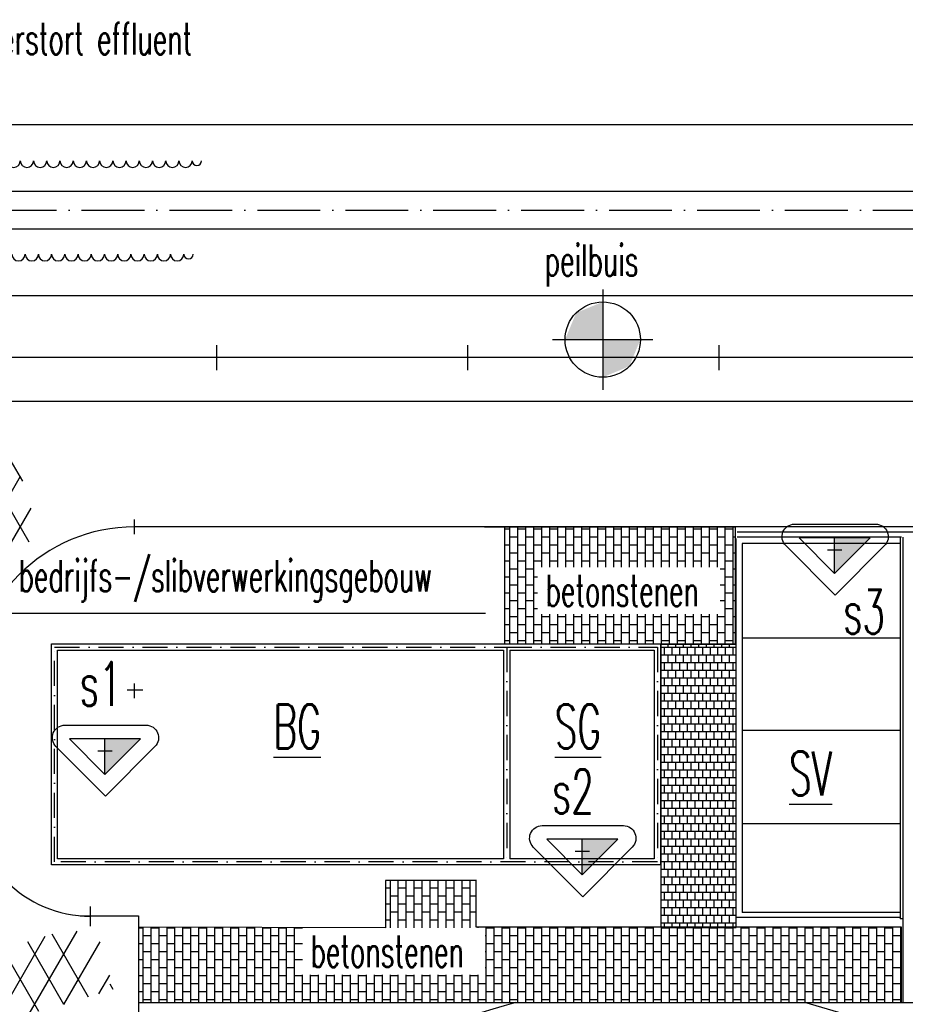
# Model space of a CAD drawing. Extents: x 0 to 420700, y 0 to 297000.
# Tile 6 of 18: x 150663 to 185916, y 190003 to 229196. Entities that reach past the tile are written whole.
import ezdxf

# ---------------------------------------------------------------- set-up
doc = ezdxf.new("R2010")
doc.units = 0
doc.header["$LTSCALE"] = 500
doc.linetypes.add('CENTRE_M', pattern=[7, 5, -1, 0, -1])
doc.linetypes.add('CENTRE_S', pattern=[3.5, 2, -0.75, 0, -0.75])
doc.layers.get('0').update_dxf_attribs({"linetype": 'CONTINUOUS'})
for name, color, linetype in [('A2', 75, 'CONTINUOUS'), ('B0', 51, 'CONTINUOUS'), ('B1', 52, 'CONTINUOUS'), ('B2', 30, 'CONTINUOUS'), ('B3', 110, 'CONTINUOUS'), ('BCL1', 52, 'CENTRE_S'), ('BCL2', 12, 'CENTRE_M'), ('BHP1', 127, 'CONTINUOUS'), ('BTXT1', 52, 'CONTINUOUS'), ('BTXT2', 123, 'CONTINUOUS'), ('BTXT3', 141, 'CONTINUOUS')]:
    doc.layers.add(name, color=color, linetype=linetype)
doc.layers.get('0').freeze()
doc.styles.get("Standard").update_dxf_attribs({"font": 'SIMPLEX.shx', "width": 0.6, "height": 1000})

# ---------------------------------------------------------------- blocks, each defined once
blk = doc.blocks.new('H')
for p, q in [((0, -500), (0, 500)), ((-500, 0), (500, 0))]:
    blk.add_line(p, q)
at = {"invisible_edges": 15}
blk.add_3dface([(-1501, 1499, -1), (-1501, -1501, -1), (1499, -1501, -1), (1499, 1499, -1)], dxfattribs=at)
blk = doc.blocks.new('*X7')
at = {"color": 0}
for p, q in [((176186, 204216), (179186, 204216)), ((176327, 203911), (176327, 204216)), ((176479, 204216), (176479, 204319)), ((176632, 203911), (176632, 204216)), ((176784, 204216), (176784, 204319)), ((176936, 203911), (176936, 204216)), ((177089, 204216), (177089, 204319)), ((177241, 203911), (177241, 204216)), ((177394, 204216), (177394, 204319)), ((177546, 203911), (177546, 204216)), ((177698, 204216), (177698, 204319)), ((177851, 203911), (177851, 204216)), ((178003, 204216), (178003, 204319)), ((178156, 203911), (178156, 204216)), ((178308, 204216), (178308, 204319)), ((178460, 203911), (178460, 204216)), ((178613, 204216), (178613, 204319)), ((178765, 203911), (178765, 204216)), ((178918, 204216), (178918, 204319)), ((179070, 203911), (179070, 204216)), ((176186, 203911), (179186, 203911)), ((176479, 203606), (176479, 203911)), ((176784, 203606), (176784, 203911)), ((177089, 203606), (177089, 203911)), ((177394, 203606), (177394, 203911)), ((177698, 203606), (177698, 203911)), ((178003, 203606), (178003, 203911)), ((178308, 203606), (178308, 203911)), ((178613, 203606), (178613, 203911)), ((178918, 203606), (178918, 203911)), ((176186, 203606), (179186, 203606)), ((176327, 203302), (176327, 203606)), ((176632, 203302), (176632, 203606)), ((176936, 203302), (176936, 203606)), ((177241, 203302), (177241, 203606)), ((177546, 203302), (177546, 203606)), ((177851, 203302), (177851, 203606)), ((178156, 203302), (178156, 203606)), ((178460, 203302), (178460, 203606)), ((178765, 203302), (178765, 203606)), ((179070, 203302), (179070, 203606)), ((176186, 203302), (179186, 203302)), ((176479, 202997), (176479, 203302)), ((176784, 202997), (176784, 203302)), ((177089, 202997), (177089, 203302)), ((177394, 202997), (177394, 203302)), ((177698, 202997), (177698, 203302)), ((178003, 202997), (178003, 203302)), ((178308, 202997), (178308, 203302)), ((178613, 202997), (178613, 203302)), ((178918, 202997), (178918, 203302)), ((176186, 202997), (179186, 202997)), ((176186, 202692), (179186, 202692)), ((176327, 202692), (176327, 202997)), ((176479, 202387), (176479, 202692)), ((176632, 202692), (176632, 202997)), ((176784, 202387), (176784, 202692)), ((176936, 202692), (176936, 202997)), ((177089, 202387), (177089, 202692)), ((177241, 202692), (177241, 202997)), ((177394, 202387), (177394, 202692)), ((177546, 202692), (177546, 202997)), ((177698, 202387), (177698, 202692)), ((177851, 202692), (177851, 202997)), ((178003, 202387), (178003, 202692)), ((178156, 202692), (178156, 202997)), ((178308, 202387), (178308, 202692)), ((178460, 202692), (178460, 202997)), ((178613, 202387), (178613, 202692)), ((178765, 202692), (178765, 202997)), ((178918, 202387), (178918, 202692)), ((179070, 202692), (179070, 202997)), ((176186, 202387), (179186, 202387)), ((176327, 202082), (176327, 202387)), ((176632, 202082), (176632, 202387)), ((176936, 202082), (176936, 202387)), ((177241, 202082), (177241, 202387)), ((177546, 202082), (177546, 202387)), ((177851, 202082), (177851, 202387)), ((178156, 202082), (178156, 202387)), ((178460, 202082), (178460, 202387)), ((178765, 202082), (178765, 202387)), ((179070, 202082), (179070, 202387)), ((176186, 202082), (179186, 202082)), ((176479, 201778), (176479, 202082)), ((176784, 201778), (176784, 202082)), ((177089, 201778), (177089, 202082)), ((177394, 201778), (177394, 202082)), ((177698, 201778), (177698, 202082)), ((178003, 201778), (178003, 202082)), ((178308, 201778), (178308, 202082)), ((178613, 201778), (178613, 202082)), ((178918, 201778), (178918, 202082)), ((176186, 201778), (179186, 201778)), ((176186, 201473), (179186, 201473)), ((176327, 201473), (176327, 201778)), ((176479, 201168), (176479, 201473)), ((176632, 201473), (176632, 201778)), ((176784, 201168), (176784, 201473)), ((176936, 201473), (176936, 201778)), ((177089, 201168), (177089, 201473)), ((177241, 201473), (177241, 201778)), ((177394, 201168), (177394, 201473)), ((177546, 201473), (177546, 201778)), ((177698, 201168), (177698, 201473)), ((177851, 201473), (177851, 201778)), ((178003, 201168), (178003, 201473)), ((178156, 201473), (178156, 201778)), ((178308, 201168), (178308, 201473)), ((178460, 201473), (178460, 201778)), ((178613, 201168), (178613, 201473)), ((178765, 201473), (178765, 201778)), ((178918, 201168), (178918, 201473)), ((179070, 201473), (179070, 201778)), ((176186, 201168), (179186, 201168)), ((176327, 200863), (176327, 201168)), ((176632, 200863), (176632, 201168)), ((176936, 200863), (176936, 201168)), ((177241, 200863), (177241, 201168)), ((177546, 200863), (177546, 201168)), ((177851, 200863), (177851, 201168)), ((178156, 200863), (178156, 201168)), ((178460, 200863), (178460, 201168)), ((178765, 200863), (178765, 201168)), ((179070, 200863), (179070, 201168)), ((176186, 200863), (179186, 200863)), ((176479, 200558), (176479, 200863)), ((176784, 200558), (176784, 200863)), ((177089, 200558), (177089, 200863)), ((177394, 200558), (177394, 200863)), ((177698, 200558), (177698, 200863)), ((178003, 200558), (178003, 200863)), ((178308, 200558), (178308, 200863)), ((178613, 200558), (178613, 200863)), ((178918, 200558), (178918, 200863)), ((176186, 200558), (179186, 200558)), ((176327, 200254), (176327, 200558)), ((176632, 200254), (176632, 200558)), ((176936, 200254), (176936, 200558)), ((177241, 200254), (177241, 200558)), ((177546, 200254), (177546, 200558)), ((177851, 200254), (177851, 200558)), ((178156, 200254), (178156, 200558)), ((178460, 200254), (178460, 200558)), ((178765, 200254), (178765, 200558)), ((179070, 200254), (179070, 200558)), ((176186, 200254), (179186, 200254)), ((176186, 199949), (179186, 199949)), ((176327, 199644), (176327, 199949)), ((176479, 199949), (176479, 200254)), ((176632, 199644), (176632, 199949)), ((176784, 199949), (176784, 200254)), ((176936, 199644), (176936, 199949)), ((177089, 199949), (177089, 200254)), ((177241, 199644), (177241, 199949)), ((177394, 199949), (177394, 200254)), ((177546, 199644), (177546, 199949)), ((177698, 199949), (177698, 200254)), ((177851, 199644), (177851, 199949)), ((178003, 199949), (178003, 200254)), ((178156, 199644), (178156, 199949)), ((178308, 199949), (178308, 200254)), ((178460, 199644), (178460, 199949)), ((178613, 199949), (178613, 200254)), ((178765, 199644), (178765, 199949)), ((178918, 199949), (178918, 200254)), ((179070, 199644), (179070, 199949)), ((176186, 199644), (179186, 199644)), ((176479, 199339), (176479, 199644)), ((176784, 199339), (176784, 199644)), ((177089, 199339), (177089, 199644)), ((177394, 199339), (177394, 199644)), ((177698, 199339), (177698, 199644)), ((178003, 199339), (178003, 199644)), ((178308, 199339), (178308, 199644)), ((178613, 199339), (178613, 199644)), ((178918, 199339), (178918, 199644)), ((176186, 199339), (179186, 199339)), ((176327, 199034), (176327, 199339)), ((176632, 199034), (176632, 199339)), ((176936, 199034), (176936, 199339)), ((177241, 199034), (177241, 199339)), ((177546, 199034), (177546, 199339)), ((177851, 199034), (177851, 199339)), ((178156, 199034), (178156, 199339)), ((178460, 199034), (178460, 199339)), ((178765, 199034), (178765, 199339)), ((179070, 199034), (179070, 199339)), ((176186, 199034), (179186, 199034)), ((176186, 198730), (179186, 198730)), ((176327, 198425), (176327, 198730)), ((176479, 198730), (176479, 199034)), ((176632, 198425), (176632, 198730)), ((176784, 198730), (176784, 199034)), ((176936, 198425), (176936, 198730)), ((177089, 198730), (177089, 199034)), ((177241, 198425), (177241, 198730)), ((177394, 198730), (177394, 199034)), ((177546, 198425), (177546, 198730)), ((177698, 198730), (177698, 199034)), ((177851, 198425), (177851, 198730)), ((178003, 198730), (178003, 199034)), ((178156, 198425), (178156, 198730)), ((178308, 198730), (178308, 199034)), ((178460, 198425), (178460, 198730)), ((178613, 198730), (178613, 199034)), ((178765, 198425), (178765, 198730)), ((178918, 198730), (178918, 199034)), ((179070, 198425), (179070, 198730)), ((176186, 198425), (179186, 198425)), ((176479, 198120), (176479, 198425)), ((176784, 198120), (176784, 198425)), ((177089, 198120), (177089, 198425)), ((177394, 198120), (177394, 198425)), ((177698, 198120), (177698, 198425)), ((178003, 198120), (178003, 198425)), ((178308, 198120), (178308, 198425)), ((178613, 198120), (178613, 198425)), ((178918, 198120), (178918, 198425)), ((176186, 198120), (179186, 198120)), ((176327, 197815), (176327, 198120)), ((176632, 197815), (176632, 198120)), ((176936, 197815), (176936, 198120)), ((177241, 197815), (177241, 198120)), ((177546, 197815), (177546, 198120)), ((177851, 197815), (177851, 198120)), ((178156, 197815), (178156, 198120)), ((178460, 197815), (178460, 198120)), ((178765, 197815), (178765, 198120)), ((179070, 197815), (179070, 198120)), ((176186, 197815), (179186, 197815)), ((176479, 197510), (176479, 197815)), ((176784, 197510), (176784, 197815)), ((177089, 197510), (177089, 197815)), ((177394, 197510), (177394, 197815)), ((177698, 197510), (177698, 197815)), ((178003, 197510), (178003, 197815)), ((178308, 197510), (178308, 197815)), ((178613, 197510), (178613, 197815)), ((178918, 197510), (178918, 197815)), ((176186, 197510), (179186, 197510)), ((176186, 197206), (179186, 197206)), ((176327, 197206), (176327, 197510)), ((176479, 196901), (176479, 197206)), ((176632, 197206), (176632, 197510)), ((176784, 196901), (176784, 197206)), ((176936, 197206), (176936, 197510)), ((177089, 196901), (177089, 197206)), ((177241, 197206), (177241, 197510)), ((177394, 196901), (177394, 197206)), ((177546, 197206), (177546, 197510)), ((177698, 196901), (177698, 197206)), ((177851, 197206), (177851, 197510)), ((178003, 196901), (178003, 197206)), ((178156, 197206), (178156, 197510)), ((178308, 196901), (178308, 197206)), ((178460, 197206), (178460, 197510)), ((178613, 196901), (178613, 197206)), ((178765, 197206), (178765, 197510)), ((178918, 196901), (178918, 197206)), ((179070, 197206), (179070, 197510)), ((176186, 196901), (179186, 196901)), ((176327, 196596), (176327, 196901)), ((176632, 196596), (176632, 196901)), ((176936, 196596), (176936, 196901)), ((177241, 196596), (177241, 196901)), ((177546, 196596), (177546, 196901)), ((177851, 196596), (177851, 196901)), ((178156, 196596), (178156, 196901)), ((178460, 196596), (178460, 196901)), ((178765, 196596), (178765, 196901)), ((179070, 196596), (179070, 196901)), ((176186, 196596), (179186, 196596)), ((176479, 196291), (176479, 196596)), ((176784, 196291), (176784, 196596)), ((177089, 196291), (177089, 196596)), ((177394, 196291), (177394, 196596)), ((177698, 196291), (177698, 196596)), ((178003, 196291), (178003, 196596)), ((178308, 196291), (178308, 196596)), ((178613, 196291), (178613, 196596)), ((178918, 196291), (178918, 196596)), ((176186, 196291), (179186, 196291)), ((176186, 195986), (179186, 195986)), ((176327, 195986), (176327, 196291)), ((176479, 195682), (176479, 195986)), ((176632, 195986), (176632, 196291)), ((176784, 195682), (176784, 195986)), ((176936, 195986), (176936, 196291)), ((177089, 195682), (177089, 195986)), ((177241, 195986), (177241, 196291)), ((177394, 195682), (177394, 195986)), ((177546, 195986), (177546, 196291)), ((177698, 195682), (177698, 195986)), ((177851, 195986), (177851, 196291)), ((178003, 195682), (178003, 195986)), ((178156, 195986), (178156, 196291)), ((178308, 195682), (178308, 195986)), ((178460, 195986), (178460, 196291)), ((178613, 195682), (178613, 195986)), ((178765, 195986), (178765, 196291)), ((178918, 195682), (178918, 195986)), ((179070, 195986), (179070, 196291)), ((176186, 195682), (179186, 195682)), ((176327, 195377), (176327, 195682)), ((176632, 195377), (176632, 195682)), ((176936, 195377), (176936, 195682)), ((177241, 195377), (177241, 195682)), ((177546, 195377), (177546, 195682)), ((177851, 195377), (177851, 195682)), ((178156, 195377), (178156, 195682)), ((178460, 195377), (178460, 195682)), ((178765, 195377), (178765, 195682)), ((179070, 195377), (179070, 195682)), ((176186, 195377), (179186, 195377)), ((176479, 195072), (176479, 195377)), ((176784, 195072), (176784, 195377)), ((177089, 195072), (177089, 195377)), ((177394, 195072), (177394, 195377)), ((177698, 195072), (177698, 195377)), ((178003, 195072), (178003, 195377)), ((178308, 195072), (178308, 195377)), ((178613, 195072), (178613, 195377)), ((178918, 195072), (178918, 195377)), ((176186, 195072), (179186, 195072)), ((176327, 194767), (176327, 195072)), ((176632, 194767), (176632, 195072)), ((176936, 194767), (176936, 195072)), ((177241, 194767), (177241, 195072)), ((177546, 194767), (177546, 195072)), ((177851, 194767), (177851, 195072)), ((178156, 194767), (178156, 195072)), ((178460, 194767), (178460, 195072)), ((178765, 194767), (178765, 195072)), ((179070, 194767), (179070, 195072)), ((176186, 194767), (179186, 194767)), ((176186, 194462), (179186, 194462)), ((176327, 194158), (176327, 194462)), ((176479, 194462), (176479, 194767)), ((176632, 194158), (176632, 194462)), ((176784, 194462), (176784, 194767)), ((176936, 194158), (176936, 194462)), ((177089, 194462), (177089, 194767)), ((177241, 194158), (177241, 194462)), ((177394, 194462), (177394, 194767)), ((177546, 194158), (177546, 194462)), ((177698, 194462), (177698, 194767)), ((177851, 194158), (177851, 194462)), ((178003, 194462), (178003, 194767)), ((178156, 194158), (178156, 194462)), ((178308, 194462), (178308, 194767)), ((178460, 194158), (178460, 194462)), ((178613, 194462), (178613, 194767)), ((178765, 194158), (178765, 194462)), ((178918, 194462), (178918, 194767)), ((179070, 194158), (179070, 194462)), ((176186, 194158), (179186, 194158)), ((176479, 193853), (176479, 194158)), ((176784, 193853), (176784, 194158)), ((177089, 193853), (177089, 194158)), ((177394, 193853), (177394, 194158)), ((177698, 193853), (177698, 194158)), ((178003, 193853), (178003, 194158)), ((178308, 193853), (178308, 194158)), ((178613, 193853), (178613, 194158)), ((178918, 193853), (178918, 194158)), ((176186, 193853), (179186, 193853)), ((176327, 193548), (176327, 193853)), ((176632, 193548), (176632, 193853)), ((176936, 193548), (176936, 193853)), ((177241, 193548), (177241, 193853)), ((177546, 193548), (177546, 193853)), ((177851, 193548), (177851, 193853)), ((178156, 193548), (178156, 193853)), ((178460, 193548), (178460, 193853)), ((178765, 193548), (178765, 193853)), ((179070, 193548), (179070, 193853)), ((176186, 193548), (179186, 193548)), ((176186, 193243), (179186, 193243)), ((176327, 193061), (176327, 193243)), ((176479, 193243), (176479, 193548)), ((176632, 193061), (176632, 193243)), ((176784, 193243), (176784, 193548)), ((176936, 193061), (176936, 193243)), ((177089, 193243), (177089, 193548)), ((177241, 193061), (177241, 193243)), ((177394, 193243), (177394, 193548)), ((177546, 193061), (177546, 193243)), ((177698, 193243), (177698, 193548)), ((177851, 193061), (177851, 193243)), ((178003, 193243), (178003, 193548)), ((178156, 193061), (178156, 193243)), ((178308, 193243), (178308, 193548)), ((178460, 193061), (178460, 193243)), ((178613, 193243), (178613, 193548)), ((178765, 193061), (178765, 193243)), ((178918, 193243), (178918, 193548)), ((179070, 193061), (179070, 193243))]:
    blk.add_line(p, q, dxfattribs=at)
blk = doc.blocks.new('*X12')
at = {"color": 0}
for p, q in [((141800, 207604), (145364, 213778)), ((141930, 205830), (146532, 213800)), ((142131, 204179), (147579, 213614)), ((148287, 207160), (144563, 213610)), ((149515, 207033), (145606, 213803)), ((150139, 207951), (146777, 213775)), ((141860, 209709), (143981, 213383)), ((145240, 207564), (148526, 213255)), ((151035, 208400), (148131, 213430)), ((146985, 207414), (143647, 213196)), ((145729, 207590), (142884, 212518)), ((146372, 207523), (149373, 212721)), ((147414, 207329), (150106, 211992)), ((150786, 210831), (150142, 211946)), ((144740, 207304), (142300, 211529)), ((148455, 207132), (150701, 211022)), ((144784, 205227), (141926, 210178)), ((150342, 208400), (151120, 209748)), ((144980, 202886), (141787, 208418)), ((149553, 207034), (150139, 208049)), ((144323, 202026), (141890, 206239)), ((142365, 202583), (144584, 206427)), ((143117, 201887), (144851, 204889)), ((143252, 201880), (142198, 203706)), ((144364, 202046), (145024, 203190)), ((142078, 192087), (145550, 198101)), ((142512, 190838), (146802, 198269)), ((148210, 193292), (145452, 198070)), ((148280, 195172), (146491, 198271)), ((143155, 189952), (147756, 197921)), ((149402, 189228), (144527, 197672)), ((142003, 193956), (143933, 197299)), ((148359, 189035), (143693, 197116)), ((143971, 189364), (148256, 196787)), ((147281, 188903), (142967, 196373)), ((146145, 188869), (142385, 195381)), ((144927, 189020), (148258, 194791)), ((144900, 189027), (142012, 194028)), ((151046, 189620), (152950, 192918)), ((145998, 188876), (148258, 192791)), ((149703, 189293), (151680, 192717)), ((152420, 190001), (150983, 192490)), ((153407, 190292), (151962, 192794)), ((152421, 190001), (153860, 192493)), ((148403, 189042), (150245, 192233)), ((151426, 189722), (150019, 192159)), ((143276, 189839), (142148, 191792)), ((147163, 188893), (148938, 191968)), ((150422, 189461), (148977, 191964)), ((153814, 190414), (154247, 191164)), ((154390, 190588), (154263, 190808))]:
    blk.add_line(p, q, dxfattribs=at)
blk = doc.blocks.new('*X16')
at = {"color": 0}
for p, q in [((165418, 193048), (165418, 194928)), ((165735, 193048), (165735, 194930)), ((166052, 193048), (166052, 194931)), ((166370, 193048), (166370, 194933)), ((166688, 193048), (166688, 194934)), ((167005, 193048), (167005, 194936)), ((167322, 193048), (167322, 194938)), ((167640, 193048), (167640, 194939)), ((167958, 193048), (167958, 194941)), ((168275, 193048), (168275, 194942)), ((168592, 193048), (168592, 194944)), ((165418, 194628), (165227, 194628)), ((166052, 194628), (165735, 194628)), ((166688, 194628), (166370, 194628)), ((167322, 194628), (167005, 194628)), ((167958, 194628), (167640, 194628)), ((168592, 194628), (168275, 194628)), ((165735, 194310), (165418, 194310)), ((166370, 194310), (166052, 194310)), ((167005, 194310), (166688, 194310)), ((167640, 194310), (167322, 194310)), ((168275, 194310), (167958, 194310)), ((168828, 194310), (168592, 194310)), ((165418, 193992), (165227, 193992)), ((165735, 193675), (165418, 193675)), ((166052, 193992), (165735, 193992)), ((166370, 193675), (166052, 193675)), ((166688, 193992), (166370, 193992)), ((167005, 193675), (166688, 193675)), ((167322, 193992), (167005, 193992)), ((167640, 193675), (167322, 193675)), ((167958, 193992), (167640, 193992)), ((168275, 193675), (167958, 193675)), ((168592, 193992), (168275, 193992)), ((168828, 193675), (168592, 193675)), ((165418, 193358), (165227, 193358)), ((166052, 193358), (165735, 193358)), ((166688, 193358), (166370, 193358)), ((167322, 193358), (167005, 193358)), ((167958, 193358), (167640, 193358)), ((168592, 193358), (168275, 193358)), ((155575, 193040), (155387, 193040)), ((155575, 190071), (155575, 193070)), ((155892, 190071), (155892, 193070)), ((156210, 193040), (155892, 193040)), ((156210, 190071), (156210, 193069)), ((156528, 190071), (156528, 193069)), ((156845, 193040), (156528, 193040)), ((156845, 190071), (156845, 193068)), ((157162, 190071), (157162, 193067)), ((157480, 193040), (157162, 193040)), ((157480, 190071), (157480, 193067)), ((157798, 190071), (157798, 193066)), ((158115, 193040), (157798, 193040)), ((158115, 190071), (158115, 193066)), ((158432, 190071), (158432, 193065)), ((158750, 193040), (158432, 193040)), ((158750, 190071), (158750, 193065)), ((159068, 190071), (159068, 193064)), ((159385, 193040), (159068, 193040)), ((159385, 190071), (159385, 193063)), ((159702, 190071), (159702, 193063)), ((160020, 193040), (159702, 193040)), ((160020, 190071), (160020, 193062)), ((160338, 190071), (160338, 193062)), ((160655, 193040), (160338, 193040)), ((160655, 190071), (160655, 193061)), ((160972, 190071), (160972, 193061)), ((161290, 193040), (160972, 193040)), ((161290, 190071), (161290, 193060)), ((161608, 190071), (161608, 193059)), ((161925, 193040), (161608, 193040)), ((161925, 193048), (161925, 193059)), ((162242, 193048), (162242, 193058)), ((162560, 193048), (162560, 193058)), ((162878, 193048), (162878, 193057)), ((163195, 193048), (163195, 193057)), ((163512, 193048), (163512, 193056)), ((163830, 193048), (163830, 193055)), ((164148, 193048), (164148, 193055)), ((164465, 193048), (164465, 193054)), ((164782, 193048), (164782, 193054)), ((165100, 193048), (165100, 193053)), ((168910, 193048), (168910, 193071)), ((169228, 190071), (169228, 193071)), ((169545, 193040), (169228, 193040)), ((169545, 190071), (169545, 193071)), ((169862, 190071), (169862, 193071)), ((170180, 193040), (169862, 193040)), ((170180, 190071), (170180, 193071)), ((170498, 190071), (170498, 193071)), ((170815, 193040), (170498, 193040)), ((170815, 190071), (170815, 193071)), ((171132, 190071), (171132, 193071)), ((171450, 193040), (171132, 193040)), ((171450, 190071), (171450, 193071)), ((171768, 190071), (171768, 193071)), ((172085, 193040), (171768, 193040)), ((172085, 190071), (172085, 193071)), ((172402, 190071), (172402, 193071)), ((172720, 193040), (172402, 193040)), ((172720, 190071), (172720, 193071)), ((173038, 190071), (173038, 193071)), ((173355, 193040), (173038, 193040)), ((173355, 190071), (173355, 193071)), ((173672, 190071), (173672, 193071)), ((173990, 193040), (173672, 193040)), ((173990, 190071), (173990, 193071)), ((174308, 190071), (174308, 193071)), ((174625, 193040), (174308, 193040)), ((174625, 190071), (174625, 193071)), ((174942, 190071), (174942, 193071)), ((175260, 193040), (174942, 193040)), ((175260, 190071), (175260, 193071)), ((175578, 190071), (175578, 193071)), ((175895, 193040), (175578, 193040)), ((175895, 190071), (175895, 193071)), ((176212, 190071), (176212, 193061)), ((176530, 193040), (176212, 193040)), ((176530, 190071), (176530, 193061)), ((176848, 190071), (176848, 193061)), ((177165, 193040), (176848, 193040)), ((177165, 190071), (177165, 193061)), ((177482, 190071), (177482, 193061)), ((177800, 193040), (177482, 193040)), ((177800, 190071), (177800, 193061)), ((178118, 190071), (178118, 193061)), ((178435, 193040), (178118, 193040)), ((178435, 190071), (178435, 193061)), ((178752, 190071), (178752, 193061)), ((179070, 193040), (178752, 193040)), ((179070, 190071), (179070, 193061)), ((179388, 190071), (179388, 193071)), ((179705, 193040), (179388, 193040)), ((179705, 190071), (179705, 193071)), ((180022, 190071), (180022, 193071)), ((180340, 193040), (180022, 193040)), ((180340, 190071), (180340, 193071)), ((180658, 190071), (180658, 193071)), ((180975, 193040), (180658, 193040)), ((180975, 190071), (180975, 193071)), ((181292, 190071), (181292, 193071)), ((181610, 193040), (181292, 193040)), ((181610, 190071), (181610, 193071)), ((181928, 190071), (181928, 193071)), ((182245, 193040), (181928, 193040)), ((182245, 190071), (182245, 193071)), ((182562, 190071), (182562, 193071)), ((182880, 193040), (182562, 193040)), ((182880, 190071), (182880, 193071)), ((183198, 190071), (183198, 193071)), ((183515, 193040), (183198, 193040)), ((183515, 190071), (183515, 193071)), ((183832, 190071), (183832, 193071)), ((184150, 193040), (183832, 193040)), ((184150, 190071), (184150, 193071)), ((184468, 190071), (184468, 193071)), ((184785, 193040), (184468, 193040)), ((184785, 190071), (184785, 193071)), ((185102, 190071), (185102, 193071)), ((185420, 193040), (185102, 193040)), ((185420, 190071), (185420, 193071)), ((185738, 190071), (185738, 193071)), ((185763, 193040), (185738, 193040)), ((155892, 192722), (155575, 192722)), ((156528, 192722), (156210, 192722)), ((157162, 192722), (156845, 192722)), ((157798, 192722), (157480, 192722)), ((158432, 192722), (158115, 192722)), ((159068, 192722), (158750, 192722)), ((159702, 192722), (159385, 192722)), ((160338, 192722), (160020, 192722)), ((160972, 192722), (160655, 192722)), ((161608, 192722), (161290, 192722)), ((169228, 192722), (169193, 192722)), ((169862, 192722), (169545, 192722)), ((170498, 192722), (170180, 192722)), ((171132, 192722), (170815, 192722)), ((171768, 192722), (171450, 192722)), ((172402, 192722), (172085, 192722)), ((173038, 192722), (172720, 192722)), ((173672, 192722), (173355, 192722)), ((174308, 192722), (173990, 192722)), ((174942, 192722), (174625, 192722)), ((175578, 192722), (175260, 192722)), ((176212, 192722), (175895, 192722)), ((176848, 192722), (176530, 192722)), ((177482, 192722), (177165, 192722)), ((178118, 192722), (177800, 192722)), ((178752, 192722), (178435, 192722)), ((179388, 192722), (179070, 192722)), ((180022, 192722), (179705, 192722)), ((180658, 192722), (180340, 192722)), ((181292, 192722), (180975, 192722)), ((181928, 192722), (181610, 192722)), ((182562, 192722), (182245, 192722)), ((183198, 192722), (182880, 192722)), ((183832, 192722), (183515, 192722)), ((184468, 192722), (184150, 192722)), ((185102, 192722), (184785, 192722)), ((185738, 192722), (185420, 192722)), ((155575, 192405), (155387, 192405)), ((155892, 192088), (155575, 192088)), ((156210, 192405), (155892, 192405)), ((156528, 192088), (156210, 192088)), ((156845, 192405), (156528, 192405)), ((157162, 192088), (156845, 192088)), ((157480, 192405), (157162, 192405)), ((157798, 192088), (157480, 192088)), ((158115, 192405), (157798, 192405)), ((158432, 192088), (158115, 192088)), ((158750, 192405), (158432, 192405)), ((159068, 192088), (158750, 192088)), ((159385, 192405), (159068, 192405)), ((159702, 192088), (159385, 192088)), ((160020, 192405), (159702, 192405)), ((160338, 192088), (160020, 192088)), ((160655, 192405), (160338, 192405)), ((160972, 192088), (160655, 192088)), ((161290, 192405), (160972, 192405)), ((161608, 192088), (161290, 192088)), ((161925, 192405), (161608, 192405)), ((169228, 192088), (169193, 192088)), ((169545, 192405), (169228, 192405)), ((169862, 192088), (169545, 192088)), ((170180, 192405), (169862, 192405)), ((170498, 192088), (170180, 192088)), ((170815, 192405), (170498, 192405)), ((171132, 192088), (170815, 192088)), ((171450, 192405), (171132, 192405)), ((171768, 192088), (171450, 192088)), ((172085, 192405), (171768, 192405)), ((172402, 192088), (172085, 192088)), ((172720, 192405), (172402, 192405)), ((173038, 192088), (172720, 192088)), ((173355, 192405), (173038, 192405)), ((173672, 192088), (173355, 192088)), ((173990, 192405), (173672, 192405)), ((174308, 192088), (173990, 192088)), ((174625, 192405), (174308, 192405)), ((174942, 192088), (174625, 192088)), ((175260, 192405), (174942, 192405)), ((175578, 192088), (175260, 192088)), ((175895, 192405), (175578, 192405)), ((176212, 192088), (175895, 192088)), ((176530, 192405), (176212, 192405)), ((176848, 192088), (176530, 192088)), ((177165, 192405), (176848, 192405)), ((177482, 192088), (177165, 192088)), ((177800, 192405), (177482, 192405)), ((178118, 192088), (177800, 192088)), ((178435, 192405), (178118, 192405)), ((178752, 192088), (178435, 192088)), ((179070, 192405), (178752, 192405)), ((179388, 192088), (179070, 192088)), ((179705, 192405), (179388, 192405)), ((180022, 192088), (179705, 192088)), ((180340, 192405), (180022, 192405)), ((180658, 192088), (180340, 192088)), ((180975, 192405), (180658, 192405)), ((181292, 192088), (180975, 192088)), ((181610, 192405), (181292, 192405)), ((181928, 192088), (181610, 192088)), ((182245, 192405), (181928, 192405)), ((182562, 192088), (182245, 192088)), ((182880, 192405), (182562, 192405)), ((183198, 192088), (182880, 192088)), ((183515, 192405), (183198, 192405)), ((183832, 192088), (183515, 192088)), ((184150, 192405), (183832, 192405)), ((184468, 192088), (184150, 192088)), ((184785, 192405), (184468, 192405)), ((185102, 192088), (184785, 192088)), ((185420, 192405), (185102, 192405)), ((185738, 192088), (185420, 192088)), ((185763, 192405), (185738, 192405)), ((155575, 191770), (155387, 191770)), ((156210, 191770), (155892, 191770)), ((156845, 191770), (156528, 191770)), ((157480, 191770), (157162, 191770)), ((158115, 191770), (157798, 191770)), ((158750, 191770), (158432, 191770)), ((159385, 191770), (159068, 191770)), ((160020, 191770), (159702, 191770)), ((160655, 191770), (160338, 191770)), ((161290, 191770), (160972, 191770)), ((161925, 191770), (161608, 191770)), ((169545, 191770), (169228, 191770)), ((170180, 191770), (169862, 191770)), ((170815, 191770), (170498, 191770)), ((171450, 191770), (171132, 191770)), ((172085, 191770), (171768, 191770)), ((172720, 191770), (172402, 191770)), ((173355, 191770), (173038, 191770)), ((173990, 191770), (173672, 191770)), ((174625, 191770), (174308, 191770)), ((175260, 191770), (174942, 191770)), ((175895, 191770), (175578, 191770)), ((176530, 191770), (176212, 191770)), ((177165, 191770), (176848, 191770)), ((177800, 191770), (177482, 191770)), ((178435, 191770), (178118, 191770)), ((179070, 191770), (178752, 191770)), ((179705, 191770), (179388, 191770)), ((180340, 191770), (180022, 191770)), ((180975, 191770), (180658, 191770)), ((181610, 191770), (181292, 191770)), ((182245, 191770), (181928, 191770)), ((182880, 191770), (182562, 191770)), ((183515, 191770), (183198, 191770)), ((184150, 191770), (183832, 191770)), ((184785, 191770), (184468, 191770)), ((185420, 191770), (185102, 191770)), ((185763, 191770), (185738, 191770)), ((155892, 191452), (155575, 191452)), ((156528, 191452), (156210, 191452)), ((157162, 191452), (156845, 191452)), ((157798, 191452), (157480, 191452)), ((158432, 191452), (158115, 191452)), ((159068, 191452), (158750, 191452)), ((159702, 191452), (159385, 191452)), ((160338, 191452), (160020, 191452)), ((160972, 191452), (160655, 191452)), ((161608, 191452), (161290, 191452)), ((169228, 191452), (169193, 191452)), ((169862, 191452), (169545, 191452)), ((170498, 191452), (170180, 191452)), ((171132, 191452), (170815, 191452)), ((171768, 191452), (171450, 191452)), ((172402, 191452), (172085, 191452)), ((173038, 191452), (172720, 191452)), ((173672, 191452), (173355, 191452)), ((174308, 191452), (173990, 191452)), ((174942, 191452), (174625, 191452)), ((175578, 191452), (175260, 191452)), ((176212, 191452), (175895, 191452)), ((176848, 191452), (176530, 191452)), ((177482, 191452), (177165, 191452)), ((178118, 191452), (177800, 191452)), ((178752, 191452), (178435, 191452)), ((179388, 191452), (179070, 191452)), ((180022, 191452), (179705, 191452)), ((180658, 191452), (180340, 191452)), ((181292, 191452), (180975, 191452)), ((181928, 191452), (181610, 191452)), ((182562, 191452), (182245, 191452)), ((183198, 191452), (182880, 191452)), ((183832, 191452), (183515, 191452)), ((184468, 191452), (184150, 191452)), ((185102, 191452), (184785, 191452)), ((185738, 191452), (185420, 191452)), ((155575, 191135), (155387, 191135)), ((156210, 191135), (155892, 191135)), ((156845, 191135), (156528, 191135)), ((157480, 191135), (157162, 191135)), ((158115, 191135), (157798, 191135)), ((158750, 191135), (158432, 191135)), ((159385, 191135), (159068, 191135)), ((160020, 191135), (159702, 191135)), ((160655, 191135), (160338, 191135)), ((161290, 191135), (160972, 191135)), ((161925, 191135), (161608, 191135)), ((161925, 190071), (161925, 191173)), ((162242, 190071), (162242, 191173)), ((162560, 191135), (162242, 191135)), ((162560, 190071), (162560, 191173)), ((162878, 190071), (162878, 191173)), ((163195, 191135), (162878, 191135)), ((163195, 190071), (163195, 191173)), ((163512, 190071), (163512, 191173)), ((163830, 191135), (163512, 191135)), ((163830, 190071), (163830, 191173)), ((164148, 190071), (164148, 191173)), ((164465, 191135), (164148, 191135)), ((164465, 190071), (164465, 191173)), ((164782, 190071), (164782, 191173)), ((165100, 191135), (164782, 191135)), ((165100, 190071), (165100, 191173)), ((165418, 190071), (165418, 191173)), ((165735, 191135), (165418, 191135)), ((165735, 190071), (165735, 191173)), ((166052, 190071), (166052, 191173)), ((166370, 191135), (166052, 191135)), ((166370, 190071), (166370, 191173)), ((166688, 190071), (166688, 191173)), ((167005, 191135), (166688, 191135)), ((167005, 190071), (167005, 191173)), ((167322, 190071), (167322, 191173)), ((167640, 191135), (167322, 191135)), ((167640, 190071), (167640, 191173)), ((167958, 190071), (167958, 191173)), ((168275, 191135), (167958, 191135)), ((168275, 190071), (168275, 191173)), ((168592, 190071), (168592, 191173)), ((168910, 191135), (168592, 191135)), ((168910, 190071), (168910, 191173)), ((169545, 191135), (169228, 191135)), ((170180, 191135), (169862, 191135)), ((170815, 191135), (170498, 191135)), ((171450, 191135), (171132, 191135)), ((172085, 191135), (171768, 191135)), ((172720, 191135), (172402, 191135)), ((173355, 191135), (173038, 191135)), ((173990, 191135), (173672, 191135)), ((174625, 191135), (174308, 191135)), ((175260, 191135), (174942, 191135)), ((175895, 191135), (175578, 191135)), ((176530, 191135), (176212, 191135)), ((177165, 191135), (176848, 191135)), ((177800, 191135), (177482, 191135)), ((178435, 191135), (178118, 191135)), ((179070, 191135), (178752, 191135)), ((179705, 191135), (179388, 191135)), ((180340, 191135), (180022, 191135)), ((180975, 191135), (180658, 191135)), ((181610, 191135), (181292, 191135)), ((182245, 191135), (181928, 191135)), ((182880, 191135), (182562, 191135)), ((183515, 191135), (183198, 191135)), ((184150, 191135), (183832, 191135)), ((184785, 191135), (184468, 191135)), ((185420, 191135), (185102, 191135)), ((185763, 191135), (185738, 191135)), ((155575, 190500), (155387, 190500)), ((155892, 190818), (155575, 190818)), ((156210, 190500), (155892, 190500)), ((156528, 190818), (156210, 190818)), ((156845, 190500), (156528, 190500)), ((157162, 190818), (156845, 190818)), ((157480, 190500), (157162, 190500)), ((157798, 190818), (157480, 190818)), ((158115, 190500), (157798, 190500)), ((158432, 190818), (158115, 190818)), ((158750, 190500), (158432, 190500)), ((159068, 190818), (158750, 190818)), ((159385, 190500), (159068, 190500)), ((159702, 190818), (159385, 190818)), ((160020, 190500), (159702, 190500)), ((160338, 190818), (160020, 190818)), ((160655, 190500), (160338, 190500)), ((160972, 190818), (160655, 190818)), ((161290, 190500), (160972, 190500)), ((161608, 190818), (161290, 190818)), ((161925, 190500), (161608, 190500)), ((162242, 190818), (161925, 190818)), ((162560, 190500), (162242, 190500)), ((162878, 190818), (162560, 190818)), ((163195, 190500), (162878, 190500)), ((163512, 190818), (163195, 190818)), ((163830, 190500), (163512, 190500)), ((164148, 190818), (163830, 190818)), ((164465, 190500), (164148, 190500)), ((164782, 190818), (164465, 190818)), ((165100, 190500), (164782, 190500)), ((165418, 190818), (165100, 190818)), ((165735, 190500), (165418, 190500)), ((166052, 190818), (165735, 190818)), ((166370, 190500), (166052, 190500)), ((166688, 190818), (166370, 190818)), ((167005, 190500), (166688, 190500)), ((167322, 190818), (167005, 190818)), ((167640, 190500), (167322, 190500)), ((167958, 190818), (167640, 190818)), ((168275, 190500), (167958, 190500)), ((168592, 190818), (168275, 190818)), ((168910, 190500), (168592, 190500)), ((169228, 190818), (168910, 190818)), ((169545, 190500), (169228, 190500)), ((169862, 190818), (169545, 190818)), ((170180, 190500), (169862, 190500)), ((170498, 190818), (170180, 190818)), ((170815, 190500), (170498, 190500)), ((171132, 190818), (170815, 190818)), ((171450, 190500), (171132, 190500)), ((171768, 190818), (171450, 190818)), ((172085, 190500), (171768, 190500)), ((172402, 190818), (172085, 190818)), ((172720, 190500), (172402, 190500)), ((173038, 190818), (172720, 190818)), ((173355, 190500), (173038, 190500)), ((173672, 190818), (173355, 190818)), ((173990, 190500), (173672, 190500)), ((174308, 190818), (173990, 190818)), ((174625, 190500), (174308, 190500)), ((174942, 190818), (174625, 190818)), ((175260, 190500), (174942, 190500)), ((175578, 190818), (175260, 190818)), ((175895, 190500), (175578, 190500)), ((176212, 190818), (175895, 190818)), ((176530, 190500), (176212, 190500)), ((176848, 190818), (176530, 190818)), ((177165, 190500), (176848, 190500)), ((177482, 190818), (177165, 190818)), ((177800, 190500), (177482, 190500)), ((178118, 190818), (177800, 190818)), ((178435, 190500), (178118, 190500)), ((178752, 190818), (178435, 190818)), ((179070, 190500), (178752, 190500)), ((179388, 190818), (179070, 190818)), ((179705, 190500), (179388, 190500)), ((180022, 190818), (179705, 190818)), ((180340, 190500), (180022, 190500)), ((180658, 190818), (180340, 190818)), ((180975, 190500), (180658, 190500)), ((181292, 190818), (180975, 190818)), ((181610, 190500), (181292, 190500)), ((181928, 190818), (181610, 190818)), ((182245, 190500), (181928, 190500)), ((182562, 190818), (182245, 190818)), ((182880, 190500), (182562, 190500)), ((183198, 190818), (182880, 190818)), ((183515, 190500), (183198, 190500)), ((183832, 190818), (183515, 190818)), ((184150, 190500), (183832, 190500)), ((184468, 190818), (184150, 190818)), ((184785, 190500), (184468, 190500)), ((185102, 190818), (184785, 190818)), ((185420, 190500), (185102, 190500)), ((185738, 190818), (185420, 190818)), ((185763, 190500), (185738, 190500)), ((155892, 190182), (155575, 190182)), ((156528, 190182), (156210, 190182)), ((157162, 190182), (156845, 190182)), ((157798, 190182), (157480, 190182)), ((158432, 190182), (158115, 190182)), ((159068, 190182), (158750, 190182)), ((159702, 190182), (159385, 190182)), ((160338, 190182), (160020, 190182)), ((160972, 190182), (160655, 190182)), ((161608, 190182), (161290, 190182)), ((162242, 190182), (161925, 190182)), ((162878, 190182), (162560, 190182)), ((163512, 190182), (163195, 190182)), ((164148, 190182), (163830, 190182)), ((164782, 190182), (164465, 190182)), ((165418, 190182), (165100, 190182)), ((166052, 190182), (165735, 190182)), ((166688, 190182), (166370, 190182)), ((167322, 190182), (167005, 190182)), ((167958, 190182), (167640, 190182)), ((168592, 190182), (168275, 190182)), ((169228, 190182), (168910, 190182)), ((169862, 190182), (169545, 190182)), ((170498, 190182), (170180, 190182)), ((171132, 190182), (170815, 190182)), ((171768, 190182), (171450, 190182)), ((172402, 190182), (172085, 190182)), ((173038, 190182), (172720, 190182)), ((173672, 190182), (173355, 190182)), ((174308, 190182), (173990, 190182)), ((174942, 190182), (174625, 190182)), ((175578, 190182), (175260, 190182)), ((176212, 190182), (175895, 190182)), ((176848, 190182), (176530, 190182)), ((177482, 190182), (177165, 190182)), ((178118, 190182), (177800, 190182)), ((178752, 190182), (178435, 190182)), ((179388, 190182), (179070, 190182)), ((180022, 190182), (179705, 190182)), ((180658, 190182), (180340, 190182)), ((181292, 190182), (180975, 190182)), ((181928, 190182), (181610, 190182)), ((182562, 190182), (182245, 190182)), ((183198, 190182), (182880, 190182)), ((183832, 190182), (183515, 190182)), ((184468, 190182), (184150, 190182)), ((185102, 190182), (184785, 190182)), ((185738, 190182), (185420, 190182))]:
    blk.add_line(p, q, dxfattribs=at)
blk = doc.blocks.new('*X17')
at = {"color": 0}
for p, q in [((170180, 208915), (169961, 208915)), ((170180, 204350), (170180, 209000)), ((170498, 204350), (170498, 209000)), ((170815, 208915), (170498, 208915)), ((170815, 204350), (170815, 209000)), ((171132, 204350), (171132, 209000)), ((171450, 208915), (171132, 208915)), ((171450, 207408), (171450, 209000)), ((171768, 207408), (171768, 209000)), ((172085, 208915), (171768, 208915)), ((172085, 207408), (172085, 209000)), ((172402, 207408), (172402, 209000)), ((172720, 208915), (172402, 208915)), ((172720, 207408), (172720, 209000)), ((173038, 207408), (173038, 209000)), ((173355, 208915), (173038, 208915)), ((173355, 207408), (173355, 209000)), ((173672, 207408), (173672, 209000)), ((173990, 208915), (173672, 208915)), ((173990, 207408), (173990, 209000)), ((174308, 207408), (174308, 209000)), ((174625, 208915), (174308, 208915)), ((174625, 207408), (174625, 209000)), ((174942, 207408), (174942, 209000)), ((175260, 208915), (174942, 208915)), ((175260, 207408), (175260, 209000)), ((175578, 207408), (175578, 209000)), ((175895, 208915), (175578, 208915)), ((175895, 207408), (175895, 209000)), ((176212, 207408), (176212, 209000)), ((176530, 208915), (176212, 208915)), ((176530, 207408), (176530, 209000)), ((176848, 207408), (176848, 209000)), ((177165, 208915), (176848, 208915)), ((177165, 207408), (177165, 209000)), ((177482, 207408), (177482, 209000)), ((177800, 208915), (177482, 208915)), ((177800, 207408), (177800, 209000)), ((178118, 207408), (178118, 209000)), ((178435, 208915), (178118, 208915)), ((178435, 207408), (178435, 209000)), ((178752, 204350), (178752, 209000)), ((179070, 208915), (178752, 208915)), ((179070, 204350), (179070, 209000)), ((170498, 208598), (170180, 208598)), ((171132, 208598), (170815, 208598)), ((171768, 208598), (171450, 208598)), ((172402, 208598), (172085, 208598)), ((173038, 208598), (172720, 208598)), ((173672, 208598), (173355, 208598)), ((174308, 208598), (173990, 208598)), ((174942, 208598), (174625, 208598)), ((175578, 208598), (175260, 208598)), ((176212, 208598), (175895, 208598)), ((176848, 208598), (176530, 208598)), ((177482, 208598), (177165, 208598)), ((178118, 208598), (177800, 208598)), ((178752, 208598), (178435, 208598)), ((179161, 208598), (179070, 208598)), ((170180, 208280), (169961, 208280)), ((170815, 208280), (170498, 208280)), ((171450, 208280), (171132, 208280)), ((172085, 208280), (171768, 208280)), ((172720, 208280), (172402, 208280)), ((173355, 208280), (173038, 208280)), ((173990, 208280), (173672, 208280)), ((174625, 208280), (174308, 208280)), ((175260, 208280), (174942, 208280)), ((175895, 208280), (175578, 208280)), ((176530, 208280), (176212, 208280)), ((177165, 208280), (176848, 208280)), ((177800, 208280), (177482, 208280)), ((178435, 208280), (178118, 208280)), ((179070, 208280), (178752, 208280)), ((170498, 207962), (170180, 207962)), ((171132, 207962), (170815, 207962)), ((171768, 207962), (171450, 207962)), ((172402, 207962), (172085, 207962)), ((173038, 207962), (172720, 207962)), ((173672, 207962), (173355, 207962)), ((174308, 207962), (173990, 207962)), ((174942, 207962), (174625, 207962)), ((175578, 207962), (175260, 207962)), ((176212, 207962), (175895, 207962)), ((176848, 207962), (176530, 207962)), ((177482, 207962), (177165, 207962)), ((178118, 207962), (177800, 207962)), ((178752, 207962), (178435, 207962)), ((179161, 207962), (179070, 207962)), ((170180, 207645), (169961, 207645)), ((170815, 207645), (170498, 207645)), ((171450, 207645), (171132, 207645)), ((172085, 207645), (171768, 207645)), ((172720, 207645), (172402, 207645)), ((173355, 207645), (173038, 207645)), ((173990, 207645), (173672, 207645)), ((174625, 207645), (174308, 207645)), ((175260, 207645), (174942, 207645)), ((175895, 207645), (175578, 207645)), ((176530, 207645), (176212, 207645)), ((177165, 207645), (176848, 207645)), ((177800, 207645), (177482, 207645)), ((178435, 207645), (178118, 207645)), ((179070, 207645), (178752, 207645)), ((170180, 207010), (169961, 207010)), ((170498, 207328), (170180, 207328)), ((170815, 207010), (170498, 207010)), ((171132, 207328), (170815, 207328)), ((171278, 207010), (171132, 207010)), ((178752, 207328), (178546, 207328)), ((179070, 207010), (178752, 207010)), ((179161, 207328), (179070, 207328)), ((170498, 206692), (170180, 206692)), ((171132, 206692), (170815, 206692)), ((178752, 206692), (178546, 206692)), ((179161, 206692), (179070, 206692)), ((170180, 206375), (169961, 206375)), ((170815, 206375), (170498, 206375)), ((171278, 206375), (171132, 206375)), ((179070, 206375), (178752, 206375)), ((170498, 206058), (170180, 206058)), ((171132, 206058), (170815, 206058)), ((178752, 206058), (178546, 206058)), ((179161, 206058), (179070, 206058)), ((170180, 205740), (169961, 205740)), ((170498, 205422), (170180, 205422)), ((170815, 205740), (170498, 205740)), ((171132, 205422), (170815, 205422)), ((171278, 205740), (171132, 205740)), ((171450, 204350), (171450, 205533)), ((171768, 205422), (171450, 205422)), ((171768, 204350), (171768, 205533)), ((172085, 204350), (172085, 205533)), ((172402, 205422), (172085, 205422)), ((172402, 204350), (172402, 205533)), ((172720, 204350), (172720, 205533)), ((173038, 205422), (172720, 205422)), ((173038, 204350), (173038, 205533)), ((173355, 204350), (173355, 205533)), ((173672, 205422), (173355, 205422)), ((173672, 204350), (173672, 205533)), ((173990, 204350), (173990, 205533)), ((174308, 205422), (173990, 205422)), ((174308, 204350), (174308, 205533)), ((174625, 204350), (174625, 205533)), ((174942, 205422), (174625, 205422)), ((174942, 204350), (174942, 205533)), ((175260, 204350), (175260, 205533)), ((175578, 205422), (175260, 205422)), ((175578, 204350), (175578, 205533)), ((175895, 204350), (175895, 205533)), ((176212, 205422), (175895, 205422)), ((176212, 204350), (176212, 205533)), ((176530, 204350), (176530, 205533)), ((176848, 205422), (176530, 205422)), ((176848, 204350), (176848, 205533)), ((177165, 204350), (177165, 205533)), ((177482, 205422), (177165, 205422)), ((177482, 204350), (177482, 205533)), ((177800, 204350), (177800, 205533)), ((178118, 205422), (177800, 205422)), ((178118, 204350), (178118, 205533)), ((178435, 204350), (178435, 205533)), ((178752, 205422), (178435, 205422)), ((179070, 205740), (178752, 205740)), ((179161, 205422), (179070, 205422)), ((170180, 205105), (169961, 205105)), ((170815, 205105), (170498, 205105)), ((171450, 205105), (171132, 205105)), ((172085, 205105), (171768, 205105)), ((172720, 205105), (172402, 205105)), ((173355, 205105), (173038, 205105)), ((173990, 205105), (173672, 205105)), ((174625, 205105), (174308, 205105)), ((175260, 205105), (174942, 205105)), ((175895, 205105), (175578, 205105)), ((176530, 205105), (176212, 205105)), ((177165, 205105), (176848, 205105)), ((177800, 205105), (177482, 205105)), ((178435, 205105), (178118, 205105)), ((179070, 205105), (178752, 205105)), ((170498, 204788), (170180, 204788)), ((171132, 204788), (170815, 204788)), ((171768, 204788), (171450, 204788)), ((172402, 204788), (172085, 204788)), ((173038, 204788), (172720, 204788)), ((173672, 204788), (173355, 204788)), ((174308, 204788), (173990, 204788)), ((174942, 204788), (174625, 204788)), ((175578, 204788), (175260, 204788)), ((176212, 204788), (175895, 204788)), ((176848, 204788), (176530, 204788)), ((177482, 204788), (177165, 204788)), ((178118, 204788), (177800, 204788)), ((178752, 204788), (178435, 204788)), ((179161, 204788), (179070, 204788)), ((170180, 204470), (169961, 204470)), ((170815, 204470), (170498, 204470)), ((171450, 204470), (171132, 204470)), ((172085, 204470), (171768, 204470)), ((172720, 204470), (172402, 204470)), ((173355, 204470), (173038, 204470)), ((173990, 204470), (173672, 204470)), ((174625, 204470), (174308, 204470)), ((175260, 204470), (174942, 204470)), ((175895, 204470), (175578, 204470)), ((176530, 204470), (176212, 204470)), ((177165, 204470), (176848, 204470)), ((177800, 204470), (177482, 204470)), ((178435, 204470), (178118, 204470)), ((179070, 204470), (178752, 204470))]:
    blk.add_line(p, q, dxfattribs=at)

msp = doc.modelspace()

# ---------------------------------------------------------------- linework, layer by layer
at = {"layer": 'A2'}
for p, q in [((179161, 209001), (169161, 209001)), ((169161, 204350), (179161, 204350))]:
    msp.add_line(p, q, dxfattribs=at)
at = {"layer": 'B0'}
msp.add_lwpolyline([(176186, 193061), (179186, 193061), (179186, 204319), (176186, 204319)], close=True, dxfattribs=at)
at = {"layer": 'B1'}
for p, q in [((173872, 218462), (173872, 214462)), ((171872, 216462), (175872, 216462)), ((305523, 215745, -2), (91113, 215745, -3)), ((188376, 208797), (179223, 208797))]:
    msp.add_line(p, q, dxfattribs=at)
for points in [[(150162, 223582, 1), (150688, 223582, 1), (151214, 223582, 1), (151741, 223582, 1), (152267, 223582, 1), (152793, 223582, 1), (153319, 223582, 1), (153846, 223582, 1), (154372, 223582, 1), (154898, 223582, 1), (155425, 223582, 1), (155951, 223582, 1), (156477, 223582, 1), (157004, 223582, 1), (157530, 223582, 1), (157906, 223582, 1)], [(150354, 219859, 1), (150881, 219859, 1), (151407, 219859, 1), (151933, 219859, 1), (152460, 219859, 1), (152986, 219859, 1), (153512, 219859, 1), (154039, 219859, 1), (154565, 219859, 1), (155091, 219859, 1), (155618, 219859, 1), (156144, 219859, 1), (156670, 219859, 1), (157197, 219859, 1), (157572, 219859, 0.999868)]]:
    msp.add_lwpolyline(points, format="xyb", dxfattribs=at)
for start, end in [(104.6171, 178.0284), (1.9716, 75.3829)]:
    msp.add_arc((176163, 168009), 22800, start, end, dxfattribs=at)
for points in [[(173872, 216462), (173872, 217962), (173872, 216462), (172372, 216462)], [(173122, 217212), (173872, 217962), (173122, 217212), (172815, 217527)], [(173122, 217212), (172815, 217527), (173122, 217212), (172372, 216462)], [(173872, 216462), (175372, 216462), (173872, 216462), (173872, 214962)], [(174622, 215712), (174928, 215398), (174622, 215712), (175372, 216462)], [(174622, 215712), (174928, 215398), (174622, 215712), (173872, 214962)], [(183103, 207156), (183103, 208570), (183103, 207156), (184517, 208570)], [(154058, 199156), (154058, 200570), (154058, 199156), (155472, 200570)], [(173058, 195156), (173058, 196570), (173058, 195156), (174472, 196570)]]:
    msp.add_solid(points, dxfattribs=at)
at = {"layer": 'B2'}
for p, q in [((327068, 225009), (89113, 225009)), ((328718, 222359), (91513, 222359)), ((329718, 220859), (144695, 220859)), ((331868, 218209), (145814, 218209)), ((141551, 214009), (325273, 214009)), ((185763, 209009), (155237, 209009)), ((188267, 209009), (185763, 209009)), ((179173, 208547), (179173, 193459)), ((185766, 208597), (179223, 208597)), ((183103, 207156), (183103, 208570)), ((185716, 208597), (185716, 193409)), ((185816, 208597), (185816, 193409)), ((185816, 208597), (185816, 190071)), ((185716, 208347), (179423, 208347)), ((179423, 208347), (179423, 193659)), ((182814, 208099), (183391, 208099)), ((151924, 195550), (151924, 204350)), ((151924, 204350), (169924, 204350)), ((169924, 204350), (176174, 204350)), ((176174, 204350), (176174, 200483)), ((176174, 204350), (176174, 195550)), ((179423, 204586), (185716, 204586)), ((152174, 195800), (152174, 204100)), ((152174, 204100), (169924, 204100)), ((169924, 204100), (169924, 195800)), ((170174, 204100), (170174, 195800)), ((170174, 204100), (175924, 204100)), ((175924, 204100), (175924, 200483)), ((175924, 204100), (175924, 195800)), ((179423, 200911), (185716, 200911)), ((154058, 199156), (154058, 200570)), ((153769, 200099), (154346, 200099)), ((179423, 197195), (185716, 197195)), ((173058, 195156), (173058, 196570)), ((172769, 196099), (173346, 196099)), ((169924, 195800), (152174, 195800)), ((175924, 195800), (170174, 195800)), ((176174, 195550), (151924, 195550)), ((165227, 194927), (168828, 194945)), ((185716, 193659), (179423, 193659)), ((185716, 193459), (179173, 193459)), ((185816, 193409), (185716, 193409)), ((185716, 190071), (186216, 190071))]:
    msp.add_line(p, q, dxfattribs=at)
msp.add_lwpolyline([(169961, 204350), (179161, 204350), (179161, 209000), (169961, 209000)], close=True, dxfattribs=at)
for points in [[(183103, 207156), (184517, 208570), (181689, 208570), (183103, 207156)], [(154058, 199156), (155472, 200570), (152643, 200570), (154058, 199156)], [(173058, 195156), (174472, 196570), (171643, 196570), (173058, 195156)], [(155387, 190071), (185763, 190071), (185763, 193071), (168828, 193071), (168828, 194950), (165227, 194932), (165227, 193053), (155387, 193071)], [(153070, 193527), (155387, 193527), (155387, 188572), (141551, 188572)]]:
    msp.add_lwpolyline(points, dxfattribs=at)
for centre, radius, start, end in [((155237, 202509), 6500, 90, 180), ((153487, 198259), 4750, 180, 270)]:
    msp.add_arc(centre, radius, start, end, dxfattribs=at)
at = {"layer": 'B3'}
for points in [[(183129, 206287), (181154, 208262, -0.668179), (181507, 209116), (184738, 209116, -0.667099), (185093, 208263), (183129, 206287)], [(154083, 198287), (152108, 200262, -0.668179), (152462, 201116), (155693, 201116, -0.667099), (156047, 200263), (154083, 198287)], [(173083, 194287), (171108, 196262, -0.668179), (171462, 197116), (174693, 197116, -0.667099), (175047, 196263), (173083, 194287)]]:
    msp.add_lwpolyline(points, format="xyb", dxfattribs=at)
msp.add_circle((173872, 216462), 1500, dxfattribs=at)
at = {"layer": 'BCL1'}
for p, q in [((152049, 195675), (152049, 204225)), ((152049, 204225), (170049, 204225)), ((170049, 204225), (170049, 195675)), ((170049, 204225), (176049, 204225)), ((176049, 204225), (176049, 195675)), ((176049, 195675), (152049, 195675))]:
    msp.add_line(p, q, dxfattribs=at)
at = {"layer": 'BCL2'}
msp.add_line((72624, 221609), (329218, 221609), dxfattribs=at)
at = {"layer": 'BTXT1'}
for p, q in [((155237, 208712), (155237, 209305)), ((153487, 193116), (153487, 193901))]:
    msp.add_line(p, q, dxfattribs=at)
at = {"layer": 'BTXT2'}
for p, q in [((150109, 205567), (169209, 205567)), ((155237, 202184), (155237, 202778)), ((155559, 202509), (154936, 202509))]:
    msp.add_line(p, q, dxfattribs=at)

# ---------------------------------------------------------------- block references
at = {"layer": 'B1', "rotation": 180}
for p in [(158491, 215745, -2), (168491, 215745, -2), (178491, 215745, -2)]:
    msp.add_blockref('H', p, dxfattribs=at)
at = {"layer": 'BHP1'}
for name in ['*X12', '*X17', '*X7', '*X16']:
    msp.add_blockref(name, (0, 0), dxfattribs=at)

# ---------------------------------------------------------------- texts
at = {"layer": 'BTXT2', "width": 0.6}
for s, height, p in [('noodoverstort effluent', 1250, (146311, 227817)), ('peilbuis ', 1250, (171562, 218995)), ('bedrijfs-/slibverwerkingsgebouw', 1250, (150615, 206435)), ('betonstenen', 1250, (171591, 205846)), ('s3', 1750, (183445, 204755)), ('s1', 1750, (153051, 201883)), ('s2', 1750, (171851, 197601)), ('betonstenen', 1250, (162237, 191485))]:
    msp.add_text(s, height=height, dxfattribs=at).set_placement(p)
at = {"layer": 'BTXT3', "width": 0.6}
for s, p in [('%%UBG', (160763, 200191)), ('%%USG', (171959, 200191)), ('%%uSV', (181289, 198319))]:
    msp.add_text(s, height=1750, dxfattribs=at).set_placement(p)

doc.saveas('drawing.dxf')
